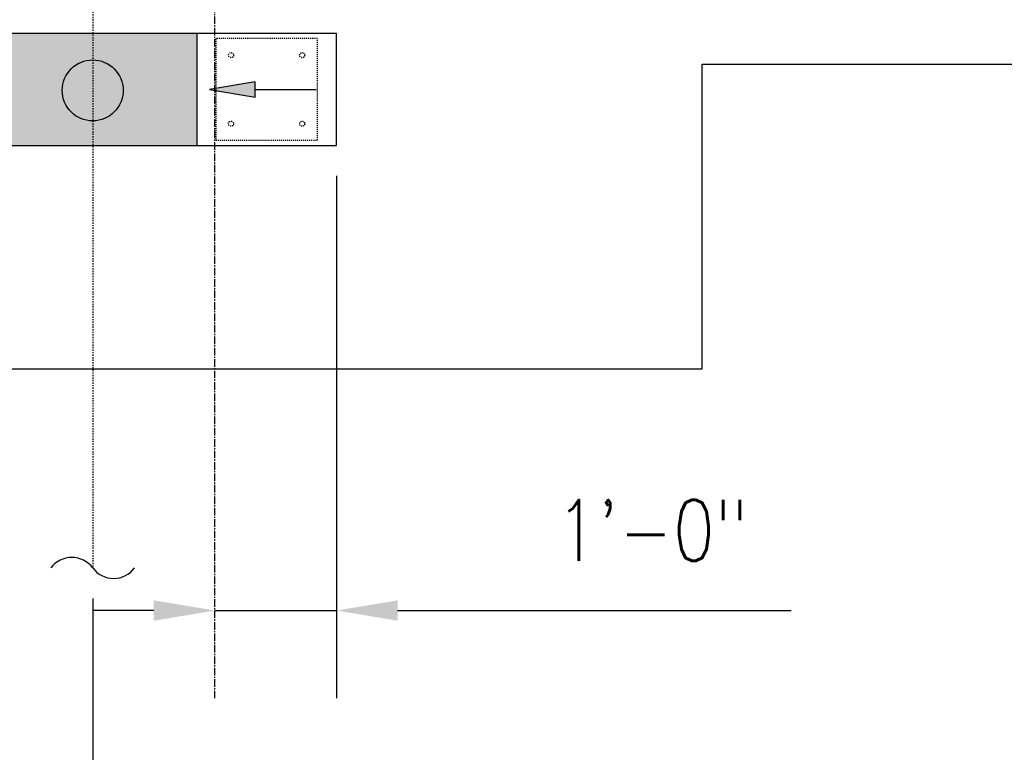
# Model space of a CAD drawing. Header units: inches. Extents: x -3662 to 6974, y 589 to 974.
# Tile 22 of 39: x 2306 to 2403, y 729 to 802. Entities that reach past the tile are written whole.
import ezdxf
from ezdxf import colors
from ezdxf.entities.mleader import LeaderData, LeaderLine
from ezdxf.math import Vec2, Vec3

# ---------------------------------------------------------------- set-up
doc = ezdxf.new("R2010")
doc.units = ezdxf.units.IN
doc.header["$MEASUREMENT"] = 0
doc.linetypes.add('CENTER2', pattern=[1.125, 0.75, -0.125, 0.125, -0.125])
doc.linetypes.add('Dash', pattern=[0.25, 0.125, -0.125])
for name, color, linetype in [('A-FLOR', 173, 'Continuous'), ('A-FLOR-PATT', 8, 'Continuous'), ('P-DRNS-PIPE', 3, 'Dash'), ('S-ANNO-DIMS', 1, 'Continuous'), ('S-ANNO-NOTE', 2, 'Continuous'), ('S-ANNO-SYMB', 2, 'Continuous'), ('S-DOOR-SOLE', 131, 'Dash'), ('S-DOOR-TRNCH', 173, 'Continuous'), ('S-GRID', 1, 'CENTER2')]:
    doc.layers.add(name, color=color, linetype=linetype)
doc.styles.add('Annotative', font='romans.shx', dxfattribs={"width": 0.8, "height": 0.125})
doc.dimstyles.new('Annotative', dxfattribs={"dimscale": 0, "dimtxt": 0.125, "dimasz": 0.125, "dimexe": 0.18, "dimexo": 0.0625, "dimgap": 0.09, "dimtad": 1, "dimdec": 3, "dimzin": 3, "dimdsep": 46, "dimlunit": 4, "dimtxsty": 'Annotative', "dimcen": 0.09, "dimclrt": 2, "dimazin": 2, "dimtfac": 1, "dimtdec": 3, "dimtmove": 0, "dimatfit": 0, "dimfxl": 1, "dimtfill": 1, "dimfrac": 2, "dimtolj": 1, "dimtzin": 0, "dimarcsym": 0})

# ---------------------------------------------------------------- blocks, each defined once
blk = doc.blocks.new('*D6')
at = {"layer": 'Defpoints', "color": 0, "transparency": 16777216}
for p in [(2025.039, 747.609), (2313.039, 747.609), (2313.039, 665.439)]:
    blk.add_point(p, dxfattribs=at)
at = {"layer": 'S-ANNO-DIMS', "color": 0, "lineweight": -2, "transparency": 16777216}
for p, q in [((2025.039, 744.609), (2025.039, 656.799)), ((2313.039, 744.609), (2313.039, 656.799)), ((2031.039, 665.439), (2307.039, 665.439))]:
    blk.add_line(p, q, dxfattribs=at)
at = {"layer": 'S-ANNO-DIMS', "color": 0, "transparency": 16777216}
for points in [[(2031.039, 666.439), (2031.039, 664.439), (2025.039, 665.439)], [(2307.039, 666.439), (2307.039, 664.439), (2313.039, 665.439)]]:
    blk.add_solid(points, dxfattribs=at)
at = {"layer": 'S-ANNO-DIMS', "color": 2, "lineweight": -3, "transparency": 16777216, "insert": (2169.039, 673.331), "char_height": 6, "width": 166.08892, "attachment_point": 5, "style": 'Annotative'}
blk.add_mtext('\\A1;FLOOR DRAINS @ 8\'-0" OC TYP', dxfattribs=at)
blk = doc.blocks.new('TRENCH SOLE PLATE')
at = {"lineweight": -3, "ltscale": 0.25}
blk.add_lwpolyline([(-5, 5), (-5, -5), (5, -5), (5, 5)], close=True, dxfattribs=at)
for centre in [(-3.5, 3.375), (3.5, 3.375), (-3.5, -3.375), (3.5, -3.375)]:
    blk.add_circle(centre, 0.25, dxfattribs=at)
blk = doc.blocks.new('*D78')
at = {"layer": 'Defpoints', "color": 0, "transparency": 16777216}
for p in [(2325.058, 789.206), (2337.058, 789.206), (2325.058, 743.416)]:
    blk.add_point(p, dxfattribs=at)
at = {"layer": 'S-ANNO-DIMS', "color": 0, "lineweight": -2, "transparency": 16777216}
for p, q in [((2337.058, 786.206), (2337.058, 734.776)), ((2319.058, 743.416), (2313.058, 743.416)), ((2325.058, 743.416), (2337.058, 743.416)), ((2343.058, 743.416), (2381.812, 743.416))]:
    blk.add_line(p, q, dxfattribs=at)
at = {"layer": 'S-ANNO-DIMS', "color": 0, "transparency": 16777216}
for points in [[(2319.058, 744.416), (2319.058, 742.416), (2325.058, 743.416)], [(2343.058, 744.416), (2343.058, 742.416), (2337.058, 743.416)]]:
    blk.add_solid(points, dxfattribs=at)
at = {"layer": 'S-ANNO-DIMS', "color": 2, "transparency": 16777216, "insert": (2368.12, 751.308), "char_height": 6, "attachment_point": 5, "style": 'Annotative', "bg_fill": 3, "box_fill_scale": 1.25, "bg_fill_color": 256, "bg_fill_true_color": 13158600, "bg_fill_transparency": 0}
blk.add_mtext('\\A1;1\'-0"', dxfattribs=at)
blk = doc.blocks.new('ARROW')
for p, q in [((-0.09375, -0.015625), (-0.09375, 0.015625)), ((-0.09375, 0.015625), (0, 0)), ((0, 0), (-0.09375, -0.015625))]:
    blk.add_line(p, q)
blk.add_lwpolyline([(-0.09375, 0), (-0.21875, 0)])
blk.add_solid([(-0.09375, 0.015625), (0, 0), (-0.09375, -0.015625)])

msp = doc.modelspace()

# ---------------------------------------------------------------- hatches: boundary and pattern name
at = {"layer": 'A-FLOR-PATT'}
h = msp.add_hatch(dxfattribs=at)
h.set_pattern_fill('AR-SAND', color=256, scale=2)
h.set_pattern_definition([(37.5, (-22.154, 0), (-0.1259867, 3.8536475), [0, -3.04, 0, -3.4, 0, -3.25]), (7.5, (-22.154, 0), (3.539553, 5.644292), [0, -1.64, 0, -2.74, 0, -1.05]), (327.5, (-24.614, 0), (6.2282837, 0.011318), [0, -1, 0, -3.6, 0, -4.7]), (317.5, (-24.614, 0), (6.012253, 1.755351), [0, -0.5, 0, -2.36, 0, -2.7])])
h.paths.add_polyline_path([(2323.2885, 800.2059), (2323.2885, 789.2059), (2337.0397, 789.2059), (2337.0397, 800.2059)], flags=16)
h.paths.add_polyline_path([(2302.7885, 789.2059), (2302.7885, 800.2059), (2265.0385, 800.2059), (2265.0385, 789.2059)], flags=17)
h.paths.add_polyline_path([(2337.0397, 789.2059), (2337.0397, 800.2059), (2227.2885, 800.2059), (2227.2885, 789.2059)])
h.paths.add_polyline_path([(2206.7885, 789.2059), (2206.7885, 800.2059), (2169.0385, 800.2059), (2169.0385, 789.2059)])
h.paths.add_polyline_path([(2169.0385, 789.2059), (2169.0385, 800.2059), (2131.2885, 800.2059), (2131.2885, 789.2059)])
h.paths.add_polyline_path([(2110.7885, 789.2059), (2110.7885, 800.2059), (2073.0385, 800.2059), (2073.0385, 789.2059)])
h.paths.add_polyline_path([(2073.0385, 789.2059), (2073.0385, 800.2059), (2035.2885, 800.2059), (2035.2885, 789.2059)])
h.paths.add_polyline_path([(2014.7885, 789.2059), (2014.7885, 800.2059), (1970.0385, 800.2059), (1970.0385, 789.2059)])
h.paths.add_polyline_path([(1970.0385, 800.2059), (1925.2885, 800.2059), (1925.2885, 789.2059), (1970.0385, 789.2059)])
h.paths.add_polyline_path([(1867.0385, 800.2059), (1867.0385, 789.2059), (1904.7885, 789.2059), (1904.7885, 800.2059)])
h.paths.add_polyline_path([(1867.0385, 789.2059), (1867.0385, 800.2059), (1829.2885, 800.2059), (1829.2885, 789.2059)])
h.paths.add_polyline_path([(1808.7885, 789.2059), (1808.7885, 800.2059), (1771.0385, 800.2059), (1771.0385, 789.2059)])
h.paths.add_polyline_path([(1771.0385, 789.2059), (1771.0385, 800.2059), (1733.2885, 800.2059), (1733.2885, 789.2059)])
h.paths.add_polyline_path([(1712.7885, 789.2059), (1712.7885, 800.2059), (1675.0385, 800.2059), (1675.0385, 789.2059)])
h.paths.add_polyline_path([(1675.0385, 789.2059), (1675.0385, 800.2059), (1637.2885, 800.2059), (1637.2885, 789.2059)])
h.paths.add_polyline_path([(1616.7885, 789.2059), (1616.7885, 800.2059), (1591.0576, 800.2059), (1564.0576, 800.2059), (1564.0576, 789.2059), (1591.0576, 789.2059)])

# ---------------------------------------------------------------- linework, layer by layer
at = {"layer": 'A-FLOR', "lineweight": -3}
for p, q in [((2373.0576, 797.2059), (2743.235, 797.2059)), ((2373.0576, 767.2059), (2373.0576, 797.2059)), ((1615.0576, 767.2059), (2373.0576, 767.2059))]:
    msp.add_line(p, q, dxfattribs=at)
at = {"layer": 'P-DRNS-PIPE', "lineweight": -3}
msp.add_line((2313.0385, 821.6094), (2313.0385, 747.6094), dxfattribs=at)
at = {"layer": 'P-DRNS-PIPE', "linetype": 'Continuous', "lineweight": -3}
msp.add_circle((2313.0385, 794.6094), 3, dxfattribs=at)
for centre, start, end in [((2310.976, 746.0625), 36.869898, 143.130102), ((2315.101, 749.1563), 216.869898, 323.130102)]:
    msp.add_arc(centre, 2.5781, start, end, dxfattribs=at)
at = {"layer": 'S-DOOR-TRNCH', "lineweight": -3}
for p, q in [((2323.2885, 800.2125), (2323.2885, 789.2057)), ((2337.0576, 789.2057), (2337.0576, 800.2125))]:
    msp.add_line(p, q, dxfattribs=at)
msp.add_lwpolyline([(1591.0576, 789.2059), (2337.0397, 789.2059), (2337.0397, 800.2059), (1591.0576, 800.2059)], dxfattribs=at)
at = {"layer": 'S-GRID', "lineweight": -3}
msp.add_line((2325.0576, 734.7762), (2325.0576, 956.3841), dxfattribs=at)

# ---------------------------------------------------------------- block references
at = {"layer": 'S-ANNO-SYMB', "xscale": -48, "yscale": 48, "zscale": 48, "rotation": 359.9999999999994}
msp.add_blockref('ARROW', (2324.5397, 794.7059), dxfattribs=at)
at = {"layer": 'S-DOOR-SOLE'}
msp.add_blockref('TRENCH SOLE PLATE', (2330.1641, 794.7059), dxfattribs=at)

# ---------------------------------------------------------------- dimensions: what is measured, and where the dimension line sits
at = {"layer": 'S-ANNO-DIMS', "lineweight": -3}
dim = msp.add_linear_dim(base=(2313.0385, 665.4391), p1=(2025.0385, 747.6094), p2=(2313.0385, 747.6094), text='FLOOR DRAINS @ 8\'-0" OC TYP', dimstyle='Annotative', override={"dimpost": '\\X', "dimse1": 0, "dimtfill": 0}, dxfattribs=at)
dim.commit()
dim.dimension.update_dxf_attribs({"geometry": '*D6', "text_midpoint": (2169.0385, 673.3305)})

# ---------------------------------------------------------------- leaders
at = {"layer": 'S-ANNO-NOTE', "lineweight": -3}
ml = msp.add_multileader_mtext('Standard', dxfattribs=at)
ml.set_content('1:100 SLOPE (TYP)', color=256, style='Annotative')
ml.set_leader_properties(color=1, linetype='ByLayer', lineweight=-1)
ml.build(insert=Vec2(0, 0))
ml.multileader.update_dxf_attribs({"text_right_attachment_type": 3, "dogleg_length": 0.125, "arrow_head_size": 6, "scale": 48})
ctx = ml.context
ctx.base_point, ctx.scale, ctx.char_height, ctx.arrow_head_size, ctx.landing_gap_size, ctx.plane_origin = Vec3(1794.8316, 834.3641), 48, 6, 6, 4.32, Vec3(1801.7022, 882.9239)
ctx.right_attachment = 3
notes = []
notes.append((ctx, [(1, (1, 1, 0), (1788.8316, 834.3641), (1, 0), 6, [(1, [(1766.0385, 794.7057), (1776.0385, 794.7057)], 0, [])])]))
ctx.mtext.insert, ctx.mtext.width, ctx.mtext.flow_direction = Vec3(1799.1516, 838.3641), 50.557449, 5
ml = msp.add_multileader_mtext('Standard', dxfattribs=at)
ml.set_content('OUTSIDE EDGE OF TRENCH', color=256, style='Annotative')
ml.set_leader_properties(color=1, linetype='ByLayer', lineweight=-1)
ml.build(insert=Vec2(0, 0))
ml.multileader.update_dxf_attribs({"text_right_attachment_type": 3, "dogleg_length": 0.125, "arrow_head_size": 6, "scale": 48})
ctx = ml.context
ctx.base_point, ctx.scale, ctx.char_height, ctx.arrow_head_size, ctx.landing_gap_size, ctx.plane_origin = Vec3(344.4065, 707.869), 48, 6, 6, 4.32, Vec3(484.6093, 899.425)
ctx.right_attachment = 3
notes.append((ctx, [(0, (1, 1, 0), (410.2465, 697.869), (-1, 0), 6, [(1, [(412.054, 800.2059), (438.3529, 789.2059)], 0, [])])]))
ctx.mtext.insert, ctx.mtext.width, ctx.mtext.flow_direction = Vec3(348.7265, 710.869), 57.754109, 5
ml = msp.add_multileader_mtext('Standard', dxfattribs=at)
ml.set_content('1:100 SLOPE (TYP)', color=256, style='Annotative')
ml.set_leader_properties(color=1, linetype='ByLayer', lineweight=-1)
ml.build(insert=Vec2(0, 0))
ml.multileader.update_dxf_attribs({"text_right_attachment_type": 3, "dogleg_length": 0.125, "arrow_head_size": 6, "scale": 48})
ctx = ml.context
ctx.base_point, ctx.scale, ctx.char_height, ctx.arrow_head_size, ctx.landing_gap_size, ctx.plane_origin = Vec3(221.2394, 721.3224), 48, 6, 6, 4.32, Vec3(351.6791, 748.6866)
ctx.right_attachment = 3
notes.append((ctx, [(0, (1, 1, 0), (305.3651, 720.1795), (-1, 0), 6, [(1, [(314.0715, 794.7059), (304.0715, 794.7059)], 0, [])])]))
ctx.mtext.insert, ctx.mtext.width, ctx.mtext.flow_direction = Vec3(225.5594, 725.3224), 74.625012, 5
ml = msp.add_multileader_mtext('Standard', dxfattribs=at)
ml.set_content('3" %%C DRAIN OUTLET (TYP)', color=256, style='Annotative')
ml.set_leader_properties(color=1, linetype='ByLayer', lineweight=-1)
ml.build(insert=Vec2(0, 0))
ml.multileader.update_dxf_attribs({"text_right_attachment_type": 3, "dogleg_length": 0.125, "arrow_head_size": 6, "scale": 48})
ctx = ml.context
ctx.base_point, ctx.scale, ctx.char_height, ctx.arrow_head_size, ctx.landing_gap_size, ctx.plane_origin = Vec3(-4.7276, 775.2856), 48, 6, 6, 4.32, Vec3(16.3574, 786.4544)
ctx.right_attachment = 3
notes.append((ctx, [(1, (1, 1, 0), (-10.7276, 775.2856), (1, 0), 6, [(1, [(-26.9285, 794.0787)], 0, [])])]))
ctx.mtext.insert, ctx.mtext.width, ctx.mtext.flow_direction = Vec3(-0.4076, 779.2856), 56.530008, 5
ml = msp.add_multileader_mtext('Standard', dxfattribs=at)
ml.set_content('3" %%C DRAIN OUTLET (TYP)', color=256, style='Annotative')
ml.set_leader_properties(color=1, linetype='ByLayer', lineweight=-1)
ml.build(insert=Vec2(0, 0))
ml.multileader.update_dxf_attribs({"text_right_attachment_type": 3, "dogleg_length": 0.125, "arrow_head_size": 6, "scale": 48})
ctx = ml.context
ctx.base_point, ctx.scale, ctx.char_height, ctx.arrow_head_size, ctx.landing_gap_size, ctx.plane_origin = Vec3(1660.2831, 735.4081), 48, 6, 6, 4.32, Vec3(1681.3682, 744.1555)
ctx.right_attachment = 3
notes.append((ctx, [(1, (1, 1, 0), (1654.2831, 735.4081), (1, 0), 6, [(1, [(1627.0385, 759.2653)], 0, [])])]))
ctx.mtext.insert, ctx.mtext.width, ctx.mtext.flow_direction = Vec3(1664.6031, 739.4081), 56.34759, 5
for ctx, leaders in notes:
    for number, flags, end, landing, length, lines in leaders:
        leader = LeaderData()
        leader.index, (leader.has_last_leader_line, leader.has_dogleg_vector, leader.attachment_direction) = number, flags
        leader.last_leader_point, leader.dogleg_vector, leader.dogleg_length = Vec3(end), Vec3(landing), length
        for number, points, colour, breaks in lines:
            line = LeaderLine()
            line.index, line.vertices, line.color, line.breaks = number, Vec3.list(points), colors.encode_raw_color(colour), breaks
            leader.lines.append(line)
        ctx.leaders.append(leader)

# ---------------------------------------------------------------- next in the draw order: dimensions: what is measured, and where the dimension line sits
at = {"layer": 'S-ANNO-DIMS'}
dim = msp.add_linear_dim(base=(2325.0576, 743.4162), p1=(2337.0576, 789.2057), p2=(2325.0576, 789.2059), dimstyle='Annotative', override={"dimpost": '\\X', "dimse2": 1}, dxfattribs=at)
dim.commit()
dim.dimension.update_dxf_attribs({"geometry": '*D78', "text_midpoint": (2368.1204, 743.4162), "dimtype": 160})

doc.saveas('drawing.dxf')
